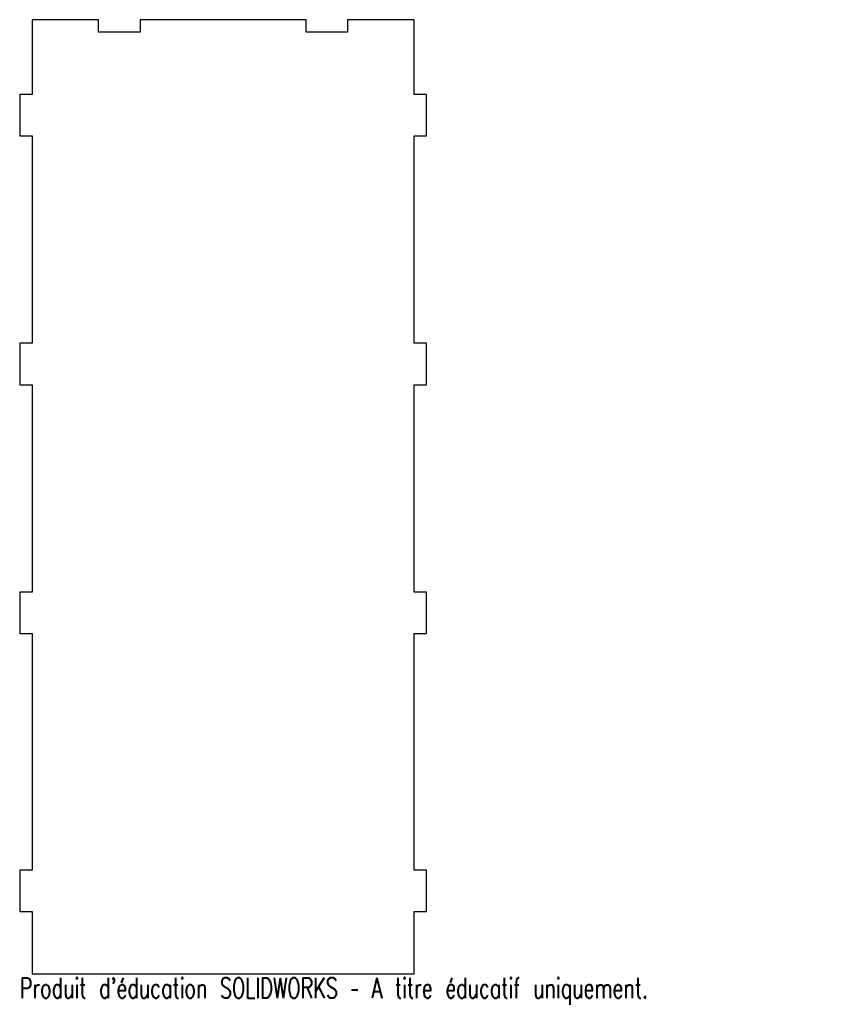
# Model space of a CAD drawing. Header units: millimetres. Extents: x -49 to 148, y -125 to 112.
import ezdxf

# ---------------------------------------------------------------- set-up
doc = ezdxf.new("R2010")
doc.units = ezdxf.units.MM
doc.styles.add('SLDTEXTSTYLE0', font='TXT', dxfattribs={"width": 0.7, "bigfont": 'bigfont'})

msp = doc.modelspace()

# ---------------------------------------------------------------- linework, layer by layer
at = {"color": 7, "linetype": 'Continuous', "lineweight": 25}
for p, q in [((-30, 112), (-46, 112)), ((-46, 112), (-46, 94)), ((-30, 109), (-30, 112)), ((-20, 112), (-20, 109)), ((20, 112), (-20, 112)), ((20, 109), (20, 112)), ((30, 112), (30, 109)), ((46, 112), (30, 112)), ((46, 94), (46, 112)), ((-20, 109), (-30, 109)), ((30, 109), (20, 109)), ((-49, 94), (-49, 84)), ((-46, 94), (-49, 94)), ((49, 94), (46, 94)), ((49, 84), (49, 94)), ((-49, 84), (-46, 84)), ((-46, 84), (-46, 34)), ((46, 84), (49, 84)), ((46, 34), (46, 84)), ((-49, 34), (-49, 24)), ((-46, 34), (-49, 34)), ((49, 34), (46, 34)), ((49, 24), (49, 34)), ((-49, 24), (-46, 24)), ((-46, 24), (-46, -26)), ((46, 24), (49, 24)), ((46, -26), (46, 24)), ((-49, -26), (-49, -36)), ((-46, -26), (-49, -26)), ((49, -26), (46, -26)), ((49, -36), (49, -26)), ((-49, -36), (-46, -36)), ((-46, -36), (-46, -93)), ((46, -36), (49, -36)), ((46, -93), (46, -36)), ((-49, -93), (-49, -103)), ((-46, -93), (-49, -93)), ((49, -93), (46, -93)), ((49, -103), (49, -93)), ((-49, -103), (-46, -103)), ((-46, -103), (-46, -118)), ((46, -103), (49, -103)), ((46, -118), (46, -103)), ((-46, -118), (46, -118))]:
    msp.add_line(p, q, dxfattribs=at)

# ---------------------------------------------------------------- texts
at = {"color": 7, "linetype": 'Continuous', "insert": (-49, -119.02), "char_height": 4.8336, "attachment_point": 1, "style": 'SLDTEXTSTYLE0'}
msp.add_mtext("Produit d'éducation SOLIDWORKS – A titre éducatif uniquement.", dxfattribs=at)

doc.saveas('drawing.dxf')
